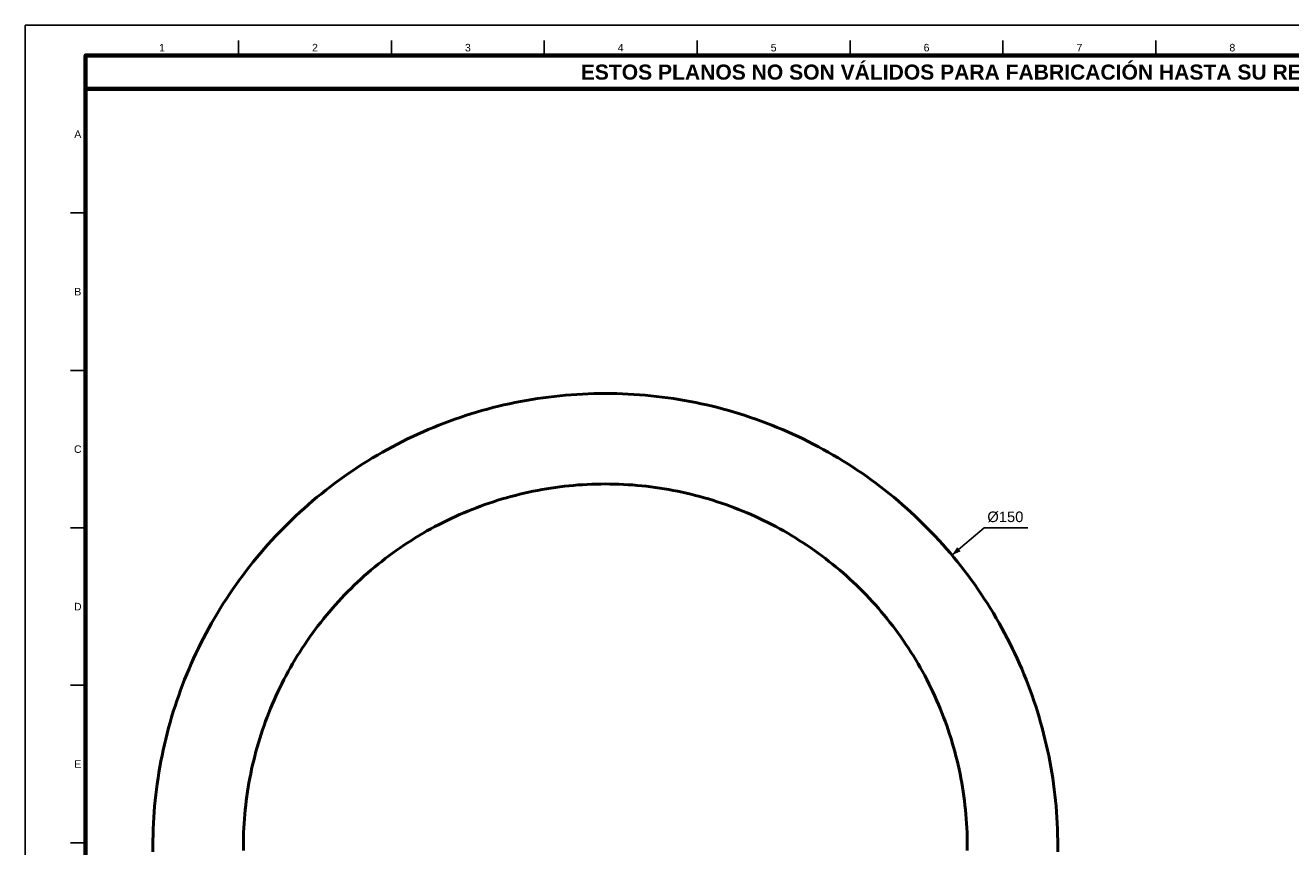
# Model space of a CAD drawing. Header units: millimetres. Extents: x 0 to 841, y 0 to 594.
# Tile 2 of 4: x 0 to 420, y 322 to 594. Entities that reach past the tile are written whole.
import ezdxf
from ezdxf.enums import TextEntityAlignment as Align

# ---------------------------------------------------------------- set-up
doc = ezdxf.new("R2010")
doc.units = ezdxf.units.MM
for name, color, linetype, lineweight in [('COTA', 7, 'CONTINUOUS', 25), ('FINA', 7, 'CONTINUOUS', 25), ('MARCO', 7, 'CONTINUOUS', 70), ('TXT', 7, 'CONTINUOUS', 25), ('VIS', 7, 'CONTINUOUS', 50)]:
    doc.layers.add(name, color=color, linetype=linetype, lineweight=lineweight)
doc.styles.add('STD', font='LiberationSans-Regular.ttf')
doc.styles.add('STDB', font='LiberationSans-Bold.ttf')

msp = doc.modelspace()

# ---------------------------------------------------------------- linework, layer by layer
at = {"layer": 'COTA'}
for p, q in [((307.21, 418.42), (317.93, 427.42)), ((317.93, 427.42), (332.38, 427.42))]:
    msp.add_line(p, q, dxfattribs=at)
msp.add_solid([(307.21, 418.42), (310.08, 419.66), (308.93, 421.04)], dxfattribs=at)
at = {"layer": 'FINA'}
for p, q in [((70.69, 584), (70.69, 589)), ((121.38, 584), (121.38, 589)), ((172.06, 584), (172.06, 589)), ((222.75, 584), (222.75, 589)), ((273.44, 584), (273.44, 589)), ((324.12, 584), (324.12, 589)), ((374.81, 584), (374.81, 589)), ((20, 531.82), (15, 531.82)), ((20, 479.64), (15, 479.64)), ((20, 427.45), (15, 427.45)), ((20, 375.27), (15, 375.27)), ((20, 323.09), (15, 323.09))]:
    msp.add_line(p, q, dxfattribs=at)
msp.add_lwpolyline([(0, 0), (841, 0), (841, 594), (0, 594)], close=True, dxfattribs=at)
at = {"layer": 'MARCO'}
for points in [[(20, 10), (831, 10), (831, 584), (20, 584)], [(20, 573), (831, 573), (831, 584), (20, 584)]]:
    msp.add_lwpolyline(points, close=True, dxfattribs=at)
at = {"layer": 'VIS'}
for points in [[(342.3, 322), (342.29, 323.88), (342.25, 325.77), (342.19, 327.65), (342.11, 329.54), (342.01, 331.42), (341.88, 333.3), (341.72, 335.18), (341.54, 337.05), (341.34, 338.93), (341.12, 340.8), (340.87, 342.67), (340.6, 344.53), (340.3, 346.4), (339.99, 348.25), (339.64, 350.11), (339.28, 351.96), (338.89, 353.8), (338.48, 355.64), (338.05, 357.47), (337.59, 359.3), (337.11, 361.13), (336.61, 362.94), (336.08, 364.75), (335.53, 366.56), (334.96, 368.35), (334.37, 370.14), (333.75, 371.92), (333.11, 373.7), (332.45, 375.46), (331.77, 377.22), (331.06, 378.97), (330.34, 380.71), (329.59, 382.44), (328.82, 384.16), (328.03, 385.87), (327.21, 387.57), (326.38, 389.26), (325.52, 390.94), (324.65, 392.61), (323.75, 394.26), (322.83, 395.91), (321.89, 397.54), (320.93, 399.17), (319.95, 400.78), (318.95, 402.37), (317.93, 403.96), (316.89, 405.53), (315.83, 407.09), (314.75, 408.64), (313.65, 410.17), (312.54, 411.69), (311.4, 413.19), (310.24, 414.68), (309.07, 416.15), (307.88, 417.61), (306.67, 419.06), (305.44, 420.49), (304.19, 421.9), (302.93, 423.3), (301.65, 424.68), (300.35, 426.05), (299.03, 427.4), (297.7, 428.73), (296.35, 430.05), (294.98, 431.35), (293.6, 432.63), (292.2, 433.89), (290.79, 435.14), (289.36, 436.37), (287.91, 437.58), (286.46, 438.77), (284.98, 439.94), (283.49, 441.1), (281.99, 442.24), (280.47, 443.35), (278.94, 444.45), (277.39, 445.53), (275.83, 446.59), (274.26, 447.63), (272.68, 448.65), (271.08, 449.65), (269.47, 450.63), (267.84, 451.59), (266.21, 452.53), (264.56, 453.45), (262.91, 454.34), (261.24, 455.22), (259.56, 456.08), (257.87, 456.91), (256.17, 457.72), (254.46, 458.52), (252.74, 459.29), (251.01, 460.03), (249.27, 460.76), (247.52, 461.47), (245.76, 462.15), (244, 462.81), (242.22, 463.45), (240.44, 464.06), (238.65, 464.66), (236.86, 465.23), (235.05, 465.78), (233.24, 466.3), (231.43, 466.81), (229.6, 467.29), (227.78, 467.74), (225.94, 468.18), (224.1, 468.59), (222.26, 468.98), (220.41, 469.34), (218.55, 469.68), (216.7, 470), (214.84, 470.3), (212.97, 470.57), (211.1, 470.82), (209.23, 471.04), (207.36, 471.24), (205.48, 471.42), (203.6, 471.57), (201.72, 471.7), (199.84, 471.81), (197.95, 471.89), (196.07, 471.95), (194.19, 471.99), (192.3, 472), (190.42, 471.99), (188.53, 471.95), (186.65, 471.89), (184.76, 471.81), (182.88, 471.7), (181, 471.57), (179.12, 471.42), (177.25, 471.24), (175.37, 471.04), (173.5, 470.82), (171.63, 470.57), (169.77, 470.3), (167.91, 470), (166.05, 469.68), (164.19, 469.34), (162.34, 468.98), (160.5, 468.59), (158.66, 468.18), (156.83, 467.74), (155, 467.29), (153.18, 466.81), (151.36, 466.3), (149.55, 465.78), (147.75, 465.23), (145.95, 464.66), (144.16, 464.06), (142.38, 463.45), (140.6, 462.81), (138.84, 462.15), (137.08, 461.47), (135.33, 460.76), (133.6, 460.03), (131.87, 459.29), (130.14, 458.52), (128.43, 457.72), (126.73, 456.91), (125.04, 456.08), (123.36, 455.22), (121.7, 454.34), (120.04, 453.45), (118.39, 452.53), (116.76, 451.59), (115.14, 450.63), (113.53, 449.65), (111.93, 448.65), (110.34, 447.63), (108.77, 446.59), (107.21, 445.53), (105.67, 444.45), (104.13, 443.35), (102.62, 442.24), (101.11, 441.1), (99.62, 439.94), (98.15, 438.77), (96.69, 437.58), (95.24, 436.37), (93.81, 435.14), (92.4, 433.89), (91, 432.63), (89.62, 431.35), (88.25, 430.05), (86.9, 428.73), (85.57, 427.4), (84.25, 426.05), (82.96, 424.68), (81.67, 423.3), (80.41, 421.9), (79.16, 420.49), (77.93, 419.06), (76.72, 417.61), (75.53, 416.15), (74.36, 414.68), (73.2, 413.19), (72.07, 411.69), (70.95, 410.17), (69.85, 408.64), (68.77, 407.09), (67.71, 405.53), (66.67, 403.96), (65.65, 402.37), (64.65, 400.78), (63.67, 399.17), (62.71, 397.54), (61.77, 395.91), (60.86, 394.26), (59.96, 392.61), (59.08, 390.94), (58.23, 389.26), (57.39, 387.57), (56.58, 385.87), (55.79, 384.16), (55.02, 382.44), (54.27, 380.71), (53.54, 378.97), (52.83, 377.22), (52.15, 375.46), (51.49, 373.7), (50.85, 371.92), (50.24, 370.14), (49.64, 368.35), (49.07, 366.56), (48.52, 364.75), (48, 362.94), (47.49, 361.13), (47.01, 359.3), (46.56, 357.47), (46.12, 355.64), (45.71, 353.8), (45.32, 351.96), (44.96, 350.11), (44.62, 348.25), (44.3, 346.4), (44, 344.53), (43.73, 342.67), (43.48, 340.8), (43.26, 338.93), (43.06, 337.05), (42.88, 335.18), (42.73, 333.3), (42.6, 331.42), (42.49, 329.54), (42.41, 327.65), (42.35, 325.77), (42.31, 323.88), (42.3, 322), (42.31, 320.12)], [(312.3, 322), (312.29, 323.51), (312.26, 325.02), (312.22, 326.52), (312.15, 328.03), (312.06, 329.53), (311.96, 331.04), (311.84, 332.54), (311.7, 334.04), (311.53, 335.54), (311.36, 337.04), (311.16, 338.53), (310.94, 340.03), (310.7, 341.52), (310.45, 343), (310.18, 344.49), (309.88, 345.97), (309.57, 347.44), (309.24, 348.91), (308.9, 350.38), (308.53, 351.84), (308.15, 353.3), (307.74, 354.75), (307.32, 356.2), (306.89, 357.64), (306.43, 359.08), (305.95, 360.51), (305.46, 361.94), (304.95, 363.36), (304.42, 364.77), (303.87, 366.17), (303.31, 367.57), (302.73, 368.96), (302.13, 370.35), (301.51, 371.73), (300.88, 373.09), (300.23, 374.45), (299.56, 375.81), (298.88, 377.15), (298.18, 378.48), (297.46, 379.81), (296.72, 381.13), (295.97, 382.43), (295.2, 383.73), (294.42, 385.02), (293.62, 386.3), (292.8, 387.57), (291.97, 388.83), (291.13, 390.07), (290.26, 391.31), (289.38, 392.53), (288.49, 393.75), (287.58, 394.95), (286.66, 396.14), (285.72, 397.32), (284.76, 398.49), (283.79, 399.65), (282.81, 400.79), (281.81, 401.92), (280.8, 403.04), (279.78, 404.15), (278.74, 405.24), (277.69, 406.32), (276.62, 407.38), (275.54, 408.44), (274.45, 409.48), (273.34, 410.5), (272.22, 411.51), (271.09, 412.51), (269.95, 413.49), (268.79, 414.46), (267.62, 415.42), (266.44, 416.35), (265.25, 417.28), (264.05, 418.19), (262.84, 419.08), (261.61, 419.96), (260.37, 420.82), (259.13, 421.67), (257.87, 422.5), (256.6, 423.32), (255.32, 424.12), (254.03, 424.9), (252.74, 425.67), (251.43, 426.42), (250.11, 427.16), (248.79, 427.87), (247.45, 428.58), (246.11, 429.26), (244.76, 429.93), (243.39, 430.58), (242.03, 431.21), (240.65, 431.83), (239.27, 432.43), (237.87, 433.01), (236.48, 433.57), (235.07, 434.12), (233.66, 434.65), (232.24, 435.16), (230.81, 435.65), (229.38, 436.13), (227.95, 436.58), (226.5, 437.02), (225.06, 437.44), (223.6, 437.85), (222.14, 438.23), (220.68, 438.6), (219.21, 438.94), (217.74, 439.27), (216.27, 439.58), (214.79, 439.87), (213.3, 440.15), (211.82, 440.4), (210.33, 440.64), (208.84, 440.86), (207.34, 441.05), (205.84, 441.23), (204.34, 441.39), (202.84, 441.54), (201.34, 441.66), (199.84, 441.76), (198.33, 441.85), (196.82, 441.91), (195.32, 441.96), (193.81, 441.99), (192.3, 442), (190.79, 441.99), (189.29, 441.96), (187.78, 441.91), (186.27, 441.85), (184.77, 441.76), (183.26, 441.66), (181.76, 441.54), (180.26, 441.39), (178.76, 441.23), (177.26, 441.05), (175.77, 440.86), (174.27, 440.64), (172.78, 440.4), (171.3, 440.15), (169.82, 439.87), (168.34, 439.58), (166.86, 439.27), (165.39, 438.94), (163.92, 438.6), (162.46, 438.23), (161, 437.85), (159.55, 437.44), (158.1, 437.02), (156.66, 436.58), (155.22, 436.13), (153.79, 435.65), (152.36, 435.16), (150.94, 434.65), (149.53, 434.12), (148.13, 433.57), (146.73, 433.01), (145.34, 432.43), (143.95, 431.83), (142.58, 431.21), (141.21, 430.58), (139.85, 429.93), (138.5, 429.26), (137.15, 428.58), (135.82, 427.87), (134.49, 427.16), (133.17, 426.42), (131.87, 425.67), (130.57, 424.9), (129.28, 424.12), (128, 423.32), (126.73, 422.5), (125.48, 421.67), (124.23, 420.82), (122.99, 419.96), (121.77, 419.08), (120.55, 418.19), (119.35, 417.28), (118.16, 416.35), (116.98, 415.42), (115.81, 414.46), (114.65, 413.49), (113.51, 412.51), (112.38, 411.51), (111.26, 410.5), (110.16, 409.48), (109.06, 408.44), (107.98, 407.38), (106.92, 406.32), (105.86, 405.24), (104.83, 404.15), (103.8, 403.04), (102.79, 401.92), (101.79, 400.79), (100.81, 399.65), (99.84, 398.49), (98.89, 397.32), (97.95, 396.14), (97.02, 394.95), (96.11, 393.75), (95.22, 392.53), (94.34, 391.31), (93.48, 390.07), (92.63, 388.83), (91.8, 387.57), (90.98, 386.3), (90.18, 385.02), (89.4, 383.73), (88.63, 382.43), (87.88, 381.13), (87.14, 379.81), (86.43, 378.48), (85.72, 377.15), (85.04, 375.81), (84.37, 374.45), (83.72, 373.09), (83.09, 371.73), (82.47, 370.35), (81.87, 368.96), (81.29, 367.57), (80.73, 366.17), (80.18, 364.77), (79.65, 363.36), (79.14, 361.94), (78.65, 360.51), (78.17, 359.08), (77.72, 357.64), (77.28, 356.2), (76.86, 354.75), (76.46, 353.3), (76.07, 351.84), (75.71, 350.38), (75.36, 348.91), (75.03, 347.44), (74.72, 345.97), (74.43, 344.49), (74.15, 343), (73.9, 341.52), (73.66, 340.03), (73.45, 338.53), (73.25, 337.04), (73.07, 335.54), (72.91, 334.04), (72.77, 332.54), (72.64, 331.04), (72.54, 329.53), (72.45, 328.03), (72.39, 326.52), (72.34, 325.02), (72.31, 323.51), (72.3, 322), (72.31, 320.49)], [(312.29, 320.49), (312.3, 322)], [(342.29, 320.12), (342.3, 322)]]:
    msp.add_lwpolyline(points, dxfattribs=at)

# ---------------------------------------------------------------- texts
at = {"layer": 'TXT'}
for s, height, style, p in [('1', 2.5, 'STD', (45.34, 586.6)), ('2', 2.5, 'STD', (96.03, 586.6)), ('3', 2.5, 'STD', (146.72, 586.6)), ('4', 2.5, 'STD', (197.41, 586.6)), ('5', 2.5, 'STD', (248.09, 586.6)), ('6', 2.5, 'STD', (298.78, 586.6)), ('7', 2.5, 'STD', (349.47, 586.6)), ('8', 2.5, 'STD', (400.16, 586.6)), ('ESTOS PLANOS NO SON VÁLIDOS PARA FABRICACIÓN HASTA SU REVISIÓN Y APROBACIÓN POR UN INGENIERO CALCULISTA HABILITADO.', 5, 'STDB', (425.5, 578.5)), ('A', 2.5, 'STD', (17.4, 557.91)), ('B', 2.5, 'STD', (17.4, 505.73)), ('C', 2.5, 'STD', (17.4, 453.55)), ('D', 2.5, 'STD', (17.4, 401.36)), ('E', 2.5, 'STD', (17.4, 349.18))]:
    msp.add_text(s, height=height, dxfattribs=dict(at, style=style)).set_placement(p, align=Align.MIDDLE_CENTER)
at = {"layer": 'TXT', "style": 'STD'}
msp.add_text('Ø150', height=3.5, dxfattribs=at).set_placement((318.93, 428.32), align=Align.BOTTOM_LEFT)

doc.saveas('drawing.dxf')
